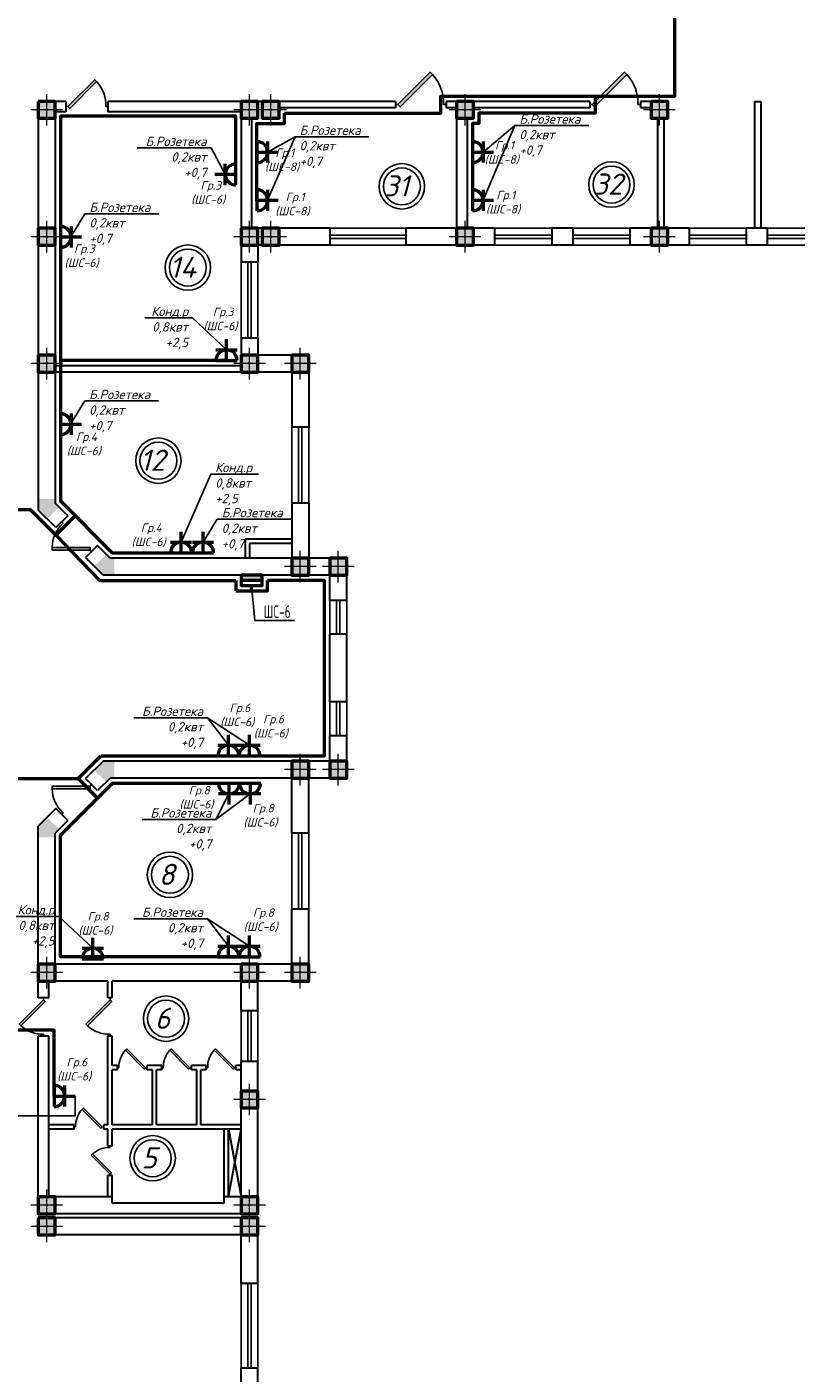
# Model space of a CAD drawing. Header units: millimetres. Extents: x 473009 to 2502882, y 456217 to 1153743.
# Tile 117 of 124: x 2124511 to 2142712, y 484619 to 516448. Entities that reach past the tile are written whole.
import ezdxf
from ezdxf import colors
from ezdxf.entities.mleader import LeaderData, LeaderLine
from ezdxf.math import Vec2, Vec3

# ---------------------------------------------------------------- set-up
doc = ezdxf.new("R2010")
doc.units = ezdxf.units.MM
doc.layers.add('kolonn', color=7, linetype='Continuous')
doc.layers.add('ТС ГММ', color=7, linetype='Continuous')
doc.layers.add('Электрика', color=1, linetype='Continuous', lineweight=50)
doc.layers.add('ЭО', color=2, linetype='Continuous', lineweight=40)
doc.styles.add('SPDS', font='spds.shx', dxfattribs={"width": 0.8, "height": 250})
doc.styles.add('SPDS1', font='spds.shx', dxfattribs={"width": 0.8})
doc.styles.get("Standard").update_dxf_attribs({"font": 'isocpeui.ttf'})
doc.styles.add('style Ecuper', font='isocpeui.ttf', dxfattribs={"height": 220})
doc.styles.add('ГОСТ 300', font='isocpeui.ttf', dxfattribs={"height": 250})

# ---------------------------------------------------------------- blocks, each defined once
blk = doc.blocks.new('jfgjhsdf')
blk.add_hatch(color=1).paths.add_polyline_path([(-593, 731), (-637, 687), (0, 50), (44, 94)])
at = {"color": 1}
for p, q in [((0, 1000), (0, 950)), ((0, 50), (0, 0))]:
    blk.add_line(p, q, dxfattribs=at)
blk.add_lwpolyline([(0, 50), (-637, 687), (-593, 731), (44, 94), (0, 50)], dxfattribs=at)
blk.add_arc((-33, 130), 821, 87.662, 132.9147, dxfattribs=at)
blk = doc.blocks.new('ghsdd')
at = {"ltscale": 50}
h = blk.add_hatch(color=256, dxfattribs=at)
h.paths.add_polyline_path([(0, 200), (-200, 200), (-200, 0), (0, 0)])
h.paths.add_polyline_path([(200, 0), (200, 200), (0, 200), (0, 0)])
h.paths.add_polyline_path([(0, 0), (-200, 0), (-200, -200), (0, -200)])
h.paths.add_polyline_path([(0, 0), (0, -200), (200, -200), (200, 0)])
at = {"lineweight": 0}
for p, q in [((0, -374), (0, 374)), ((-374, 0), (374, 0))]:
    blk.add_line(p, q, dxfattribs=at)
at = {"lineweight": 50, "ltscale": 50}
blk.add_lwpolyline([(200, 200), (200, -200), (-200, -200), (-200, 200), (200, 200)], dxfattribs=at)
blk = doc.blocks.new('розетка')
at = {"layer": 'Электрика', "ltscale": 20}
for p, q in [((0, 250), (0, -250)), ((0, 0), (500, 0)), ((250, 250), (250, -250))]:
    blk.add_line(p, q, dxfattribs=at)
blk.add_arc((0, 0), 250, 270, 90, dxfattribs=at)
blk = doc.blocks.new('_None')

msp = doc.modelspace()

# ---------------------------------------------------------------- hatches: boundary and pattern name
at = {"lineweight": 50}
h = msp.add_hatch(color=1, dxfattribs=at)
h.dxf.hatch_style = 1
h.paths.add_polyline_path([(2129578.1, 503362.9), (2129578.1, 503487.9), (2129936.6, 503487.9), (2129936.6, 503362.9)])
h.paths.add_polyline_path([(2129936.6, 503362.9), (2129936.6, 503487.9), (2130078.1, 503487.9), (2130078.1, 503362.9)])
at = {"layer": 'kolonn'}
h = msp.add_hatch(color=256, dxfattribs=at)
h.paths.add_polyline_path([(2121779, 505287.9), (2121779, 505187.9), (2121687.5, 505096.4), (2121970.4, 504813.6), (2122179, 505022.2), (2122179, 505287.9)])
h.paths.add_polyline_path([(2124987.5, 504813.6), (2125270.4, 505096.4), (2125179, 505187.9), (2125179, 505287.9), (2124779, 505287.9), (2124779, 505022.2)])
h.paths.add_polyline_path([(2126579, 503887.9), (2126479, 503887.9), (2126387.5, 503979.3), (2126104.7, 503696.4), (2126313.3, 503487.9), (2126579, 503487.9)])
h.paths.add_polyline_path([(2126579, 499087.9), (2126313.3, 499087.9), (2126104.7, 498879.3), (2126387.5, 498596.4), (2126479, 498687.9), (2126579, 498687.9)])
h.paths.add_polyline_path([(2125179, 497287.9), (2125179, 497387.9), (2125270.4, 497479.3), (2124987.5, 497762.1), (2124779, 497553.6), (2124779, 497287.9)])
h.paths.add_polyline_path([(2121687.5, 497479.3), (2121779, 497387.9), (2121779, 497287.9), (2122179, 497287.9), (2122179, 497553.6), (2121970.4, 497762.1)])
h.paths.add_polyline_path([(2120379, 498687.9), (2120479, 498687.9), (2120570.4, 498596.4), (2120853.2, 498879.3), (2120644.6, 499087.9), (2120379, 499087.9)])
h.paths.add_polyline_path([(2120570.4, 503979.3), (2120479, 503887.9), (2120379, 503887.9), (2120379, 503487.9), (2120644.6, 503487.9), (2120853.2, 503696.4)])

# ---------------------------------------------------------------- linework, layer by layer
at = {"lineweight": 30}
for p, q in [((2124779, 514687.9), (2124779, 505022.2)), ((2125429, 514687.9), (2124779, 514687.9)), ((2125429, 514687.9), (2125429, 514437.9)), ((2133229, 514687.9), (2126429, 514687.9)), ((2126429, 514687.9), (2126429, 514437.9)), ((2129979, 514687.9), (2129579, 514687.9)), ((2137829, 514687.9), (2134429, 514687.9)), ((2139679, 514687.9), (2139029, 514687.9)), ((2141729, 514687.9), (2141729, 511687.9)), ((2141729, 514687.9), (2141879, 514687.9)), ((2141879, 514687.9), (2141879, 511687.9)), ((2125179, 514437.9), (2125179, 505187.9)), ((2125429, 514437.9), (2125179, 514437.9)), ((2129579, 514437.9), (2126429, 514437.9)), ((2129579, 514437.9), (2129579, 510887.9)), ((2133229, 514537.9), (2130479, 514537.9)), ((2134679, 514537.9), (2134429, 514537.9)), ((2137829, 514537.9), (2135079, 514537.9)), ((2139279, 514537.9), (2139029, 514537.9)), ((2129829, 514287.9), (2129829, 511687.9)), ((2134679, 514287.9), (2134679, 511687.9)), ((2134929, 514287.9), (2134929, 511687.9)), ((2139429, 514287.9), (2139429, 511687.9)), ((2139579, 514287.9), (2139579, 511687.9)), ((2131679, 511687.9), (2129829, 511687.9)), ((2129979, 511687.9), (2129979, 510887.9)), ((2130079, 511687.9), (2130079, 511287.9)), ((2131679, 511687.9), (2131679, 511287.9)), ((2134679, 511687.9), (2133479, 511687.9)), ((2133479, 511687.9), (2133479, 511287.9)), ((2135579, 511687.9), (2134929, 511687.9)), ((2135579, 511687.9), (2135579, 511287.9)), ((2137429, 511687.9), (2136929, 511687.9)), ((2136929, 511687.9), (2136929, 511287.9)), ((2137429, 511687.9), (2137429, 511287.9)), ((2140179, 511687.9), (2138779, 511687.9)), ((2138779, 511687.9), (2138779, 511287.9)), ((2140179, 511687.9), (2140179, 511287.9)), ((2142029, 511687.9), (2141529, 511687.9)), ((2141529, 511687.9), (2141529, 511287.9)), ((2142029, 511687.9), (2142029, 511287.9)), ((2131679, 511287.9), (2129979, 511287.9)), ((2135579, 511287.9), (2133479, 511287.9)), ((2137429, 511287.9), (2136929, 511287.9)), ((2140179, 511287.9), (2138779, 511287.9)), ((2142029, 511287.9), (2141529, 511287.9)), ((2129979, 510887.9), (2129579, 510887.9)), ((2129979, 509087.9), (2129579, 509087.9)), ((2129579, 509087.9), (2129579, 508287.9)), ((2129979, 509087.9), (2129979, 508687.9)), ((2131179, 508687.9), (2129979, 508687.9)), ((2131179, 508687.9), (2131179, 506987.9)), ((2129579, 508437.9), (2125179, 508437.9)), ((2130779, 508287.9), (2125179, 508287.9)), ((2130779, 508287.9), (2130779, 506987.9)), ((2131179, 506987.9), (2130779, 506987.9)), ((2125475.4, 504891.4), (2125179, 505187.9)), ((2131179, 505187.9), (2130779, 505187.9)), ((2130779, 505187.9), (2130779, 503887.9)), ((2131179, 505187.9), (2131179, 503887.9)), ((2125192.6, 504608.6), (2124779, 505022.2)), ((2125475.4, 504891.4), (2125192.6, 504608.6)), ((2126182.5, 504184.3), (2125899.7, 503901.5)), ((2126479, 503887.9), (2126182.5, 504184.3)), ((2129679, 504337.9), (2129679, 503887.9)), ((2130779, 504337.9), (2129679, 504337.9)), ((2129779, 504237.9), (2129779, 503887.9)), ((2130779, 504237.9), (2129779, 504237.9)), ((2126313.3, 503487.9), (2125899.7, 503901.5)), ((2130779, 503887.9), (2126479, 503887.9)), ((2132079, 503887.9), (2131179, 503887.9)), ((2132079, 502887.9), (2132079, 503887.9)), ((2131679, 503487.9), (2126313.3, 503487.9)), ((2131679, 502887.9), (2131679, 503487.9)), ((2132079, 502887.9), (2131679, 502887.9)), ((2132079, 502087.9), (2131679, 502087.9)), ((2131679, 500487.9), (2131679, 502087.9)), ((2132079, 500487.9), (2132079, 502087.9)), ((2132079, 500487.9), (2131679, 500487.9)), ((2131679, 499087.9), (2131679, 499687.9)), ((2132079, 499687.9), (2131679, 499687.9)), ((2132079, 498687.9), (2132079, 499687.9)), ((2126313.3, 499087.9), (2125899.7, 498674.3)), ((2131679, 499087.9), (2126313.3, 499087.9)), ((2126182.5, 498391.4), (2125899.7, 498674.3)), ((2126479, 498687.9), (2126182.5, 498391.4)), ((2130779, 498687.9), (2126479, 498687.9)), ((2130779, 497387.9), (2130779, 498687.9)), ((2131179, 497387.9), (2131179, 498687.9)), ((2132079, 498687.9), (2131179, 498687.9)), ((2125192.6, 497967.2), (2124779, 497553.6)), ((2125475.4, 497684.3), (2125192.6, 497967.2)), ((2124779, 493487.9), (2124779, 497553.6)), ((2125475.4, 497684.3), (2125179, 497387.9)), ((2125179, 494287.9), (2125179, 497387.9)), ((2131179, 497387.9), (2130779, 497387.9)), ((2131179, 495587.9), (2130779, 495587.9)), ((2130779, 494287.9), (2130779, 495587.9)), ((2131179, 493887.9), (2131179, 495587.9)), ((2130779, 494287.9), (2125179, 494287.9)), ((2126429, 493887.9), (2125029, 493887.9)), ((2125029, 493487.9), (2125029, 493887.9)), ((2126429, 493487.9), (2126429, 493887.9)), ((2129579, 493887.9), (2126529, 493887.9)), ((2126529, 493487.9), (2126529, 493887.9)), ((2129579, 493187.9), (2129579, 493887.9)), ((2131179, 493887.9), (2129979, 493887.9)), ((2129979, 493187.9), (2129979, 493887.9)), ((2125029, 493487.9), (2124779, 493487.9)), ((2126529, 493487.9), (2126429, 493487.9)), ((2129979, 493187.9), (2129579, 493187.9)), ((2125029, 492587.9), (2124779, 492587.9)), ((2124779, 488387.9), (2124779, 492587.9)), ((2125029, 488787.9), (2125029, 492587.9)), ((2126429, 490487.9), (2126429, 492587.9)), ((2126529, 492587.9), (2126429, 492587.9)), ((2126529, 491887.9), (2126529, 492587.9)), ((2126654, 491887.9), (2126529, 491887.9)), ((2126654, 491787.9), (2126529, 491787.9)), ((2126529, 490487.9), (2126529, 491787.9)), ((2126654, 491787.9), (2126654, 491887.9)), ((2127354, 491787.9), (2127354, 491887.9)), ((2127704, 491887.9), (2127354, 491887.9)), ((2127479, 491787.9), (2127354, 491787.9)), ((2127479, 490487.9), (2127479, 491787.9)), ((2127704, 491787.9), (2127579, 491787.9)), ((2127579, 490487.9), (2127579, 491787.9)), ((2127704, 491787.9), (2127704, 491887.9)), ((2128754, 491887.9), (2128404, 491887.9)), ((2128404, 491787.9), (2128404, 491887.9)), ((2128529, 491787.9), (2128404, 491787.9)), ((2128529, 490487.9), (2128529, 491787.9)), ((2128754, 491787.9), (2128629, 491787.9)), ((2128629, 490487.9), (2128629, 491787.9)), ((2128754, 491787.9), (2128754, 491887.9)), ((2129454, 491787.9), (2129454, 491887.9)), ((2129579, 491887.9), (2129454, 491887.9)), ((2129579, 491787.9), (2129454, 491787.9)), ((2129579, 488787.9), (2129579, 491987.9)), ((2129979, 491987.9), (2129579, 491987.9)), ((2129979, 488387.9), (2129979, 491987.9)), ((2125629, 490487.9), (2125029, 490487.9)), ((2125629, 490387.9), (2125029, 490387.9)), ((2125629, 490387.9), (2125629, 490487.9)), ((2126329, 490387.9), (2126329, 490487.9)), ((2126429, 490487.9), (2126329, 490487.9)), ((2126429, 490387.9), (2126329, 490387.9)), ((2126429, 489987.9), (2126429, 490387.9)), ((2127479, 490487.9), (2126529, 490487.9)), ((2129579, 490387.9), (2126529, 490387.9)), ((2126529, 489987.9), (2126529, 490387.9)), ((2128529, 490487.9), (2127579, 490487.9)), ((2129579, 490487.9), (2128629, 490487.9)), ((2129179, 488637.9), (2129179, 490387.9)), ((2129279, 488787.9), (2129579, 490387.9)), ((2129279, 490387.9), (2129579, 488787.9)), ((2129279, 488787.9), (2129279, 490387.9)), ((2126529, 489987.9), (2126429, 489987.9)), ((2126529, 489287.9), (2126429, 489287.9)), ((2126429, 488787.9), (2126429, 489287.9)), ((2126529, 488637.9), (2126529, 489287.9)), ((2126529, 488787.9), (2125029, 488787.9)), ((2129179, 488637.9), (2126529, 488637.9)), ((2129579, 488787.9), (2129179, 488787.9)), ((2129979, 488387.9), (2124779, 488387.9)), ((2129979, 488287.9), (2124779, 488287.9)), ((2124779, 487887.9), (2124779, 488287.9)), ((2129979, 486737.9), (2129979, 488287.9)), ((2129579, 487887.9), (2124779, 487887.9)), ((2129579, 486737.9), (2129579, 487887.9)), ((2129979, 486737.9), (2129579, 486737.9)), ((2129979, 484737.9), (2129579, 484737.9)), ((2129579, 483337.9), (2129579, 484737.9)), ((2129979, 474887.9), (2129979, 484737.9))]:
    msp.add_line(p, q, dxfattribs=at)
at = {"color": 1}
for p, q in [((2133479, 511687.9), (2131679, 511687.9)), ((2133479, 511527.9), (2131679, 511527.9)), ((2135579, 511687.9), (2136929, 511687.9)), ((2135579, 511527.9), (2136929, 511527.9)), ((2138779, 511687.9), (2137429, 511687.9)), ((2138779, 511527.9), (2137429, 511527.9)), ((2140179, 511687.9), (2141529, 511687.9)), ((2140179, 511527.9), (2141529, 511527.9)), ((2143379, 511687.9), (2142029, 511687.9)), ((2143379, 511527.9), (2142029, 511527.9)), ((2131679, 511447.9), (2133479, 511447.9)), ((2131679, 511287.9), (2133479, 511287.9)), ((2136929, 511447.9), (2135579, 511447.9)), ((2136929, 511287.9), (2135579, 511287.9)), ((2137429, 511447.9), (2138779, 511447.9)), ((2137429, 511287.9), (2138779, 511287.9)), ((2141529, 511447.9), (2140179, 511447.9)), ((2141529, 511287.9), (2140179, 511287.9)), ((2142029, 511447.9), (2143379, 511447.9)), ((2142029, 511287.9), (2143379, 511287.9)), ((2129579, 509087.9), (2129579, 510887.9)), ((2129739, 509087.9), (2129739, 510887.9)), ((2129819, 510887.9), (2129819, 509087.9)), ((2129979, 510887.9), (2129979, 509087.9)), ((2130779, 505187.9), (2130779, 506987.9)), ((2130939, 505187.9), (2130939, 506987.9)), ((2131019, 506987.9), (2131019, 505187.9)), ((2131179, 506987.9), (2131179, 505187.9)), ((2131679, 502887.9), (2131679, 502087.9)), ((2131839, 502887.9), (2131839, 502087.9)), ((2131919, 502087.9), (2131919, 502887.9)), ((2132079, 502087.9), (2132079, 502887.9)), ((2131679, 499687.9), (2131679, 500487.9)), ((2131839, 499687.9), (2131839, 500487.9)), ((2131919, 500487.9), (2131919, 499687.9)), ((2132079, 500487.9), (2132079, 499687.9)), ((2130779, 497387.9), (2130779, 495587.9)), ((2130939, 497387.9), (2130939, 495587.9)), ((2131019, 495587.9), (2131019, 497387.9)), ((2131179, 495587.9), (2131179, 497387.9)), ((2129579, 493187.9), (2129579, 491987.9)), ((2129739, 493187.9), (2129739, 491987.9)), ((2129819, 491987.9), (2129819, 493187.9)), ((2129979, 491987.9), (2129979, 493187.9)), ((2129579, 484737.9), (2129579, 486737.9)), ((2129739, 484737.9), (2129739, 486737.9)), ((2129819, 486737.9), (2129819, 484737.9)), ((2129979, 486737.9), (2129979, 484737.9))]:
    msp.add_line(p, q, dxfattribs=at)
at = {"color": 1, "lineweight": 50}
for p, q in [((2129453.1, 503362.9), (2129453.1, 503112.9)), ((2129453.1, 503112.9), (2129578.1, 503112.9)), ((2129578.1, 503112.9), (2129828.1, 503112.9))]:
    msp.add_line(p, q, dxfattribs=at)
for points in [[(2137954, 514812.9), (2139846.5, 514812.9), (2139846.5, 517162.9)], [(2130604, 514412.9), (2134304, 514412.9), (2134304, 514812.9), (2137954, 514812.9), (2137954, 514412.9), (2135204, 514412.9), (2135204, 514162.9), (2135054, 514162.9), (2135054, 512377.1)], [(2129954, 512332), (2129954, 514162.9), (2130604, 514162.9), (2130604, 514412.9)], [(2129954, 512332), (2129954, 514162.9), (2130604, 514162.9), (2130604, 514412.9)], [(2129454, 512960.2), (2129454, 514338.9), (2125304, 514338.9), (2125304, 511487.9)], [(2125304, 511487.9), (2125304, 505239.6), (2126530.7, 504012.9), (2128679, 504012.9)], [(2129234.8, 508562.9), (2125304, 508562.9)], [(2125652.2, 504891.4), (2125192.6, 504431.8), (2124593.2, 505031.1), (2122364.7, 505031.1)], [(2125192.6, 504431.8), (2126225.8, 503362.9), (2129453.1, 503362.9)], [(2126261.5, 499212.9), (2131554, 499212.9), (2131554, 503362.9), (2130203.1, 503362.9)], [(2130078.1, 503362.9), (2129578.1, 503362.9)], [(2129828.1, 503112.9), (2130203.1, 503112.9), (2130203.1, 503362.9)], [(2129828.1, 503112.9), (2130203.1, 503112.9), (2130203.1, 503362.9)], [(2129828.1, 503112.9), (2130203.1, 503112.9), (2130203.1, 503362.9)], [(2129828.1, 503112.9), (2130203.1, 503112.9), (2130203.1, 503362.9)], [(2129828.1, 503112.9), (2130203.1, 503112.9), (2130203.1, 503362.9)], [(2129828.1, 503112.9), (2130203.1, 503112.9), (2130203.1, 503362.9)], [(2129828.1, 503112.9), (2129828.1, 503237.9)], [(2129792.7, 498562.9), (2126530.7, 498562.9), (2126182.5, 498214.6), (2125722.9, 498674.3), (2126261.5, 499212.9)], [(2121235, 498674.3), (2125722.9, 498674.3)], [(2129779, 494461.5), (2125304, 494461.5), (2125304, 496657.4), (2125304, 497336.1), (2126182.5, 498214.6)], [(2125154, 491170.3), (2125154, 492724.3), (2122240.2, 492724.3)]]:
    msp.add_lwpolyline(points, dxfattribs=at)
at = {"lineweight": 30}
for points in [[(2129579, 514287.9), (2129979, 514287.9), (2129979, 514687.9), (2129579, 514687.9)], [(2130079, 514287.9), (2130479, 514287.9), (2130479, 514687.9), (2130079, 514687.9)], [(2134679, 514287.9), (2135079, 514287.9), (2135079, 514687.9), (2134679, 514687.9)], [(2139279, 514287.9), (2139679, 514287.9), (2139679, 514687.9), (2139279, 514687.9)]]:
    msp.add_lwpolyline(points, close=True, dxfattribs=at)
for points in [[(2133229, 514687.9), (2133229, 514537.9)], [(2134429, 514687.9), (2134429, 514537.9)], [(2137829, 514687.9), (2137829, 514537.9)], [(2139029, 514687.9), (2139029, 514537.9)]]:
    msp.add_lwpolyline(points, dxfattribs=at)
for points in [[(2135304, 513488.8), (2136058.6, 514116.1)], [(2130204, 513488.8), (2130858.6, 513852.1)], [(2129779, 499462.9), (2128784.5, 500113.3)], [(2128981.7, 497710.4), (2129792.7, 498312.9)], [(2129779, 494711.5), (2128784.5, 495361.9)]]:
    msp.add_lwpolyline(points)
at = {"linetype": 'ByBlock'}
msp.add_lwpolyline([(2122709.1, 490701.7), (2125654, 490701.7), (2125654, 491170.3)], dxfattribs=at)
at = {"color": 1}
for centre, radius in [((2133383.8, 512678.4), 537), ((2133383.8, 512678.4), 437), ((2138344.2, 512720.9), 537), ((2138344.2, 512720.9), 437), ((2128319.3, 510757.3), 537), ((2128319.3, 510757.3), 437), ((2127621.5, 506192.5), 537), ((2127621.5, 506192.5), 437), ((2127895.5, 496400.7), 537), ((2127895.5, 496400.7), 437), ((2127802.8, 492999.1), 537), ((2127802.8, 492999.1), 437), ((2127486.7, 489697.9), 537), ((2127486.7, 489697.9), 437)]:
    msp.add_circle(centre, radius, dxfattribs=at)
at = {"layer": 'ЭО', "color": 1, "lineweight": 50}
msp.add_lwpolyline([(2129578.1, 503487.9), (2129578.1, 503237.9), (2130078.1, 503237.9), (2130078.1, 503487.9)], close=True, dxfattribs=at)

# ---------------------------------------------------------------- block references
for p, xscale, yscale, zscale, rotation in [((2133229, 514612.9), 1.199999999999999, 1.199999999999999, 1.199999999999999, 270), ((2137829, 514612.9), 1.199999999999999, 1.199999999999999, 1.199999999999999, 270), ((2124904, 493487.9), -0.8999999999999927, 0.8999999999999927, 0.8999999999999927, 180), ((2126479, 493487.9), -0.8999999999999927, 0.8999999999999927, 0.8999999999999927, 180), ((2127354, 491837.9), -0.6999999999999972, 0.6999999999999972, 0.6999999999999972, 90), ((2128404, 491837.9), -0.6999999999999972, 0.6999999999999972, 0.6999999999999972, 90), ((2129454, 491837.9), -0.6999999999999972, 0.6999999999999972, 0.6999999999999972, 90), ((2126329, 490437.9), -0.6999999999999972, 0.6999999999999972, 0.6999999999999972, 90)]:
    msp.add_blockref('jfgjhsdf', p, dxfattribs=dict(xscale=xscale, yscale=yscale, zscale=zscale, rotation=rotation))
for p, rotation in [((2125429, 514562.9), 270), ((2126041.1, 504042.9), 45.00000000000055)]:
    msp.add_blockref('jfgjhsdf', p, dxfattribs=dict(rotation=rotation))
at = {"xscale": -1, "rotation": 134.9999999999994}
msp.add_blockref('jfgjhsdf', (2126041.1, 498532.8), dxfattribs=at)
at = {"xscale": 0.6999999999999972, "yscale": 0.6999999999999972, "zscale": 0.6999999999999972}
msp.add_blockref('jfgjhsdf', (2126479, 489287.9), dxfattribs=at)
at = {"layer": 'kolonn', "xscale": -1}
for p in [(2124979, 514487.9), (2129779, 514487.9), (2130279, 514487.9), (2134879, 514487.9), (2139479, 514487.9), (2124979, 511487.9), (2129779, 511487.9), (2130279, 511487.9), (2134879, 511487.9), (2139479, 511487.9), (2124979, 508487.9), (2129779, 508487.9), (2130979, 508487.9), (2130979, 503687.9), (2131879, 503687.9), (2130979, 498887.9), (2131879, 498887.9), (2124979, 494087.9), (2129779, 494087.9), (2130979, 494087.9), (2129779, 491087.9), (2124979, 488587.9), (2129779, 488587.9), (2124979, 488087.9), (2129779, 488087.9)]:
    msp.add_blockref('ghsdd', p, dxfattribs=at)
at = {"layer": 'Электрика'}
for p in [(2129954, 513488.8), (2135054, 513488.8), (2129954, 512349.1), (2135054, 512349.1), (2125304, 511483.3), (2125304, 507055.8), (2125154, 491170.3)]:
    msp.add_blockref('розетка', p, dxfattribs=at)
for p, rotation in [((2129454, 512960.2), 180), ((2129234.8, 508562.9), 90), ((2128158.8, 504012.9), 90), ((2128679, 504012.9), 90), ((2129279, 499212.9), 90), ((2129779, 499212.9), 90), ((2129292.7, 498562.9), 270), ((2129792.7, 498562.9), 270), ((2129279, 494461.5), 90), ((2129779, 494461.5), 90), ((2126069.7, 494412.9), 90)]:
    msp.add_blockref('розетка', p, dxfattribs=dict(at, rotation=rotation))

# ---------------------------------------------------------------- texts
at = {"color": 1}
for s, p in [('31', (2132948.1, 512438.8)), ('32', (2137908.5, 512481.3)), ('14', (2127883.6, 510517.8)), ('12', (2127185.8, 505953)), ('8', (2127629.1, 496161.2)), ('6', (2127536.4, 492759.6)), ('5', (2127220.3, 489458.4))]:
    msp.add_text(s, height=500, dxfattribs=at).set_placement(p)
at = {"char_height": 200, "width": 6377.27, "attachment_point": 5, "style": 'ГОСТ 300'}
for s, insert in [(' Гр.1\\P(ШC-8)', (2135747.9, 513473.4)), (' Гр.1\\P(ШC-8)', (2130550.6, 513297.6)), (' Гр.3\\P(ШC-6)', (2128800.3, 512525.6)), (' Гр.1\\P(ШC-8)', (2130794.3, 512253.2)), (' Гр.1\\P(ШC-8)', (2135779.5, 512296.3)), (' Гр.3\\P(ШC-6)', (2125805.3, 511029.3)), (' Гр.3\\P(ШC-6)', (2129090.6, 509533)), (' Гр.4\\P(ШC-6)', (2125857.9, 506582.1)), (' Гр.4\\P(ШC-6)', (2127391.6, 504431.8)), (' Гр.6\\P(ШC-6)', (2129487.8, 500172.5)), (' Гр.6\\P(ШC-6)', (2130283.1, 499905.1)), (' Гр.8\\P(ШC-6)', (2128523.8, 498224.2)), (' Гр.8\\P(ШC-6)', (2130039.3, 497798.1)), (' Гр.8\\P(ШC-6)', (2130044.9, 495331)), (' Гр.8\\P(ШC-6)', (2126132.7, 495243.9)), (' Гр.6\\P(ШC-6)', (2125629.6, 491794.9))]:
    msp.add_mtext(s, dxfattribs=dict(at, insert=insert))
at = {"color": 7, "ltscale": 2, "insert": (513015.9, 476034.8), "char_height": 250, "width": 17719.705, "attachment_point": 4, "line_spacing_factor": 1.44, "style": 'SPDS1'}
msp.add_mtext('\\pi7954.85267;{\\L\\C256;Общие данные\\P\\pi0;\\l    1.Настоящий проект электроосвещения и электрооборудования здания выполнен на основании следующих исходных данных разделов: АР, ОВ, ОС, ТХ. \\PВРУ-1- Ру =116,2кВт; \\P             Рр =98,7кВт.\\P    2.Проектом предусмотрено рабочее (общее, местное) ремонтное и аварийное освещение.\\P    3.Общее рабочее освещение предусматривается стационарными светодиодными светильниками. Выбор типа светильников производился в соответствии с назначением помещений, характеристикой среды и требованиями архитектурного оформления.\\P   4.Освещенность помещений принята согласно нормам и правилам КМК2.01.05-98.\\P   5.Управление рабочим освещением осуществляется выключателями, установленными по месту в помещениях .\\P   6.Аварийное освещение предусматривается по линиям проходов и выходов из здания. Светильники аварийного освещения выделяются из числа светильников общего рабочего освещения и питаются от сети аварийного освещения.\\P   7.Включение светильников общего и аварийного освещения раздельное.\\P  8.Групповая осветительная сеть выполняется кабелем марки ВВГнг-0,66  в ПВХ гофротрубе за подвесным потолком, в плитах перекрытий.   \\P     9.Силовыми электроприемниками являются  технологическое,  сантехническое оборудование. Номинальная мощность установленных электроприемников принята в соответствии с заданиями технологической, вентиляционной частей проекта. \\PРасчетная мощность силовых электроприемников определена методом коэффициентов спроса по характерным группам электроприемников (на основании рекомендаций КМК). . Отключение общей вентиляции при пожаре осуществляется поступлением сигнала на магнитный пускатель "МП".\\P     10.Силовая распределительная сеть выполняется кабелем ВВГнг, проложенная за подвесным потолком в ПВХ гофротрубе и скрыто в ПВХ трубе под слоем штукатурки. \\P     11.Силовые распределительные пункты приняты с автоматическими выключателями на отходящих линиях. Щиты принять навесными. В качестве главного распределительного щита принята панель ПР. Магистральные сети выполняются кабелем марки ВВГнг, проложенные в гофрированных трубах ПВХ, на скобах.\\P    12.Для защиты от поражения электрическим током предусматривается следующие виды заземления :\\P     Заземление всех корпусов электроприемников выполняется в однофазной сети третьим  заземляющим проводом,в трехфазной-пятым заземляющим проводом.\\PВ проекте принята система заземления TN-S. Ввод в здание должен быть предусмотрен пятижильным кабелем. Пятая жила соединяется с заземленной нейтралью источника.\\P    13. Опасные зоны на объекте отсутствуют\\C5;.\\P    }14. {\\C256;Монтаж выполнить в соответствии с ПУЭ и КМК3.05.06-97.}', dxfattribs=at)

# ---------------------------------------------------------------- leaders
ml = msp.add_multileader_mtext('Standard')
ml.set_content('{\\C1;Б.Розетека\\P0,2квт\\P+0,7}', color=256, style='style Ecuper')
ml.set_leader_properties()
ml.set_arrow_properties(name='NONE')
ml.build(insert=Vec2(0, 0))
ml.multileader.update_dxf_attribs({"text_left_attachment_type": 6, "text_right_attachment_type": 6, "dogleg_length": 0.1, "arrow_head_size": 150})
ctx = ml.context
ctx.base_point, ctx.char_height, ctx.arrow_head_size, ctx.landing_gap_size, ctx.plane_origin = Vec3(2136063.6, 514116.1), 220, 150, 100, Vec3(2132600.4, 510410.6)
ctx.left_attachment, ctx.right_attachment = 6, 6
notes = []
notes.append((ctx, [(0, (1, 1, 0), (2136058.6, 514116.1), (1, 0), 5, [(0, [(2135304, 512349.1)], 0, [])])]))
ctx.mtext.insert, ctx.mtext.width, ctx.mtext.flow_direction = Vec3(2136163.6, 514380.1), 1941.264, 5
ml = msp.add_multileader_mtext('Standard')
ml.set_content('{\\C1;Б.Розетека\\P0,2квт\\P+0,7}', color=256, style='style Ecuper')
ml.set_leader_properties()
ml.set_arrow_properties(name='NONE')
ml.build(insert=Vec2(0, 0))
ml.multileader.update_dxf_attribs({"text_left_attachment_type": 6, "text_right_attachment_type": 6, "dogleg_length": 0.1, "arrow_head_size": 150})
ctx = ml.context
ctx.base_point, ctx.char_height, ctx.arrow_head_size, ctx.landing_gap_size, ctx.plane_origin = Vec3(2130863.6, 513852.1), 220, 150, 100, Vec3(2127500.4, 510410.6)
ctx.left_attachment, ctx.right_attachment = 6, 6
notes.append((ctx, [(0, (1, 1, 0), (2130858.6, 513852.1), (1, 0), 5, [(0, [(2130204, 512349.1)], 0, [])])]))
ctx.mtext.insert, ctx.mtext.width, ctx.mtext.flow_direction = Vec3(2130963.6, 514116.1), 1941.264, 5
ml = msp.add_multileader_mtext('Standard')
ml.set_content('{\\C1;Б.Розетека\\P0,2квт\\P+0,7}', color=256, style='style Ecuper')
ml.set_leader_properties()
ml.set_arrow_properties(name='NONE')
ml.build(insert=Vec2(0, 0))
ml.multileader.update_dxf_attribs({"text_left_attachment_type": 6, "text_right_attachment_type": 6, "dogleg_length": 0.1, "arrow_head_size": 150})
ctx = ml.context
ctx.base_point, ctx.char_height, ctx.arrow_head_size, ctx.landing_gap_size, ctx.plane_origin = Vec3(2126721.3, 513587.5), 220, 150, 100, Vec3(2123624.7, 509882.1)
ctx.left_attachment, ctx.right_attachment, ctx.text_align_type = 6, 6, 2
notes.append((ctx, [(1, (1, 1, 0), (2128867.6, 513587.5), (-1, 0), 5, [(0, [(2129204.1, 512967.8)], 0, [])])]))
ctx.mtext.insert, ctx.mtext.width, ctx.mtext.alignment, ctx.mtext.flow_direction = Vec3(2128762.6, 513851.5), 1941.264, 3, 5
ml = msp.add_multileader_mtext('Standard')
ml.set_content('{\\C1;Б.Розетека\\P0,2квт\\P+0,7}', color=256, style='style Ecuper')
ml.set_leader_properties()
ml.set_arrow_properties(name='NONE')
ml.build(insert=Vec2(0, 0))
ml.multileader.update_dxf_attribs({"text_left_attachment_type": 6, "text_right_attachment_type": 6, "dogleg_length": 0.1, "arrow_head_size": 150})
ctx = ml.context
ctx.base_point, ctx.char_height, ctx.arrow_head_size, ctx.landing_gap_size, ctx.plane_origin = Vec3(2125888.3, 512029), 220, 150, 100, Vec3(2122425.1, 508323.5)
ctx.left_attachment, ctx.right_attachment = 6, 6
notes.append((ctx, [(0, (1, 1, 0), (2125883.3, 512029), (1, 0), 5, [(0, [(2125547.6, 511483.5)], 0, [])])]))
ctx.mtext.insert, ctx.mtext.width, ctx.mtext.flow_direction = Vec3(2125988.3, 512293), 1941.264, 5
ml = msp.add_multileader_mtext('Standard')
ml.set_content('{\\C1;Конд.р\\P0,8квт\\P+2,5}', color=256, style='style Ecuper')
ml.set_leader_properties()
ml.set_arrow_properties(name='NONE')
ml.build(insert=Vec2(0, 0))
ml.multileader.update_dxf_attribs({"text_left_attachment_type": 6, "text_right_attachment_type": 6, "dogleg_length": 0.1, "arrow_head_size": 150})
ctx = ml.context
ctx.base_point, ctx.char_height, ctx.arrow_head_size, ctx.landing_gap_size, ctx.plane_origin = Vec3(2126284.5, 509567.7), 220, 150, 100, Vec3(2127260.8, 505686.9)
ctx.left_attachment, ctx.right_attachment, ctx.text_align_type = 6, 6, 2
notes.append((ctx, [(1, (1, 1, 0), (2128430.7, 509567.7), (-1, 0), 5, [(0, [(2129234.8, 508812.9)], 0, [])])]))
ctx.mtext.insert, ctx.mtext.width, ctx.mtext.alignment, ctx.mtext.flow_direction = Vec3(2128325.7, 509831.7), 1941.264, 3, 5
ml = msp.add_multileader_mtext('Standard')
ml.set_content('{\\C1;Б.Розетека\\P0,2квт\\P+0,7}', color=256, style='style Ecuper')
ml.set_leader_properties()
ml.set_arrow_properties(name='NONE')
ml.build(insert=Vec2(0, 0))
ml.multileader.update_dxf_attribs({"text_left_attachment_type": 6, "text_right_attachment_type": 6, "dogleg_length": 0.1, "arrow_head_size": 150})
ctx = ml.context
ctx.base_point, ctx.char_height, ctx.arrow_head_size, ctx.landing_gap_size, ctx.plane_origin = Vec3(2125882.5, 507603.6), 220, 150, 100, Vec3(2122419.3, 503898.1)
ctx.left_attachment, ctx.right_attachment = 6, 6
notes.append((ctx, [(0, (1, 1, 0), (2125877.5, 507603.6), (1, 0), 5, [(0, [(2125541.8, 507058.1)], 0, [])])]))
ctx.mtext.insert, ctx.mtext.width, ctx.mtext.flow_direction = Vec3(2125982.5, 507867.6), 1941.264, 5
ml = msp.add_multileader_mtext('Standard')
ml.set_content('{\\C1;Конд.р\\P0,8квт\\P+2,5}', color=256, style='style Ecuper')
ml.set_leader_properties()
ml.set_arrow_properties(name='NONE')
ml.build(insert=Vec2(0, 0))
ml.multileader.update_dxf_attribs({"text_left_attachment_type": 6, "text_right_attachment_type": 6, "dogleg_length": 0.1, "arrow_head_size": 150})
ctx = ml.context
ctx.base_point, ctx.char_height, ctx.arrow_head_size, ctx.landing_gap_size, ctx.plane_origin = Vec3(2128865.6, 505876.9), 220, 150, 100, Vec3(2126184.8, 501136.9)
ctx.left_attachment, ctx.right_attachment = 6, 6
notes.append((ctx, [(0, (1, 1, 0), (2128860.6, 505876.9), (1, 0), 5, [(0, [(2128158.8, 504262.9)], 0, [])])]))
ctx.mtext.insert, ctx.mtext.width, ctx.mtext.flow_direction = Vec3(2128965.6, 506140.9), 1941.264, 5
ml = msp.add_multileader_mtext('Standard')
ml.set_content('{\\C1;Б.Розетека\\P0,2квт\\P+0,7}', color=256, style='style Ecuper')
ml.set_leader_properties()
ml.set_arrow_properties(name='NONE')
ml.build(insert=Vec2(0, 0))
ml.multileader.update_dxf_attribs({"text_left_attachment_type": 6, "text_right_attachment_type": 6, "dogleg_length": 0.1, "arrow_head_size": 150})
ctx = ml.context
ctx.base_point, ctx.char_height, ctx.arrow_head_size, ctx.landing_gap_size, ctx.plane_origin = Vec3(2129019.7, 504808.4), 220, 150, 100, Vec3(2125556.5, 501102.9)
ctx.left_attachment, ctx.right_attachment = 6, 6
notes.append((ctx, [(0, (1, 1, 0), (2129014.7, 504808.4), (1, 0), 5, [(0, [(2128679, 504262.9)], 0, [])])]))
ctx.mtext.insert, ctx.mtext.width, ctx.mtext.flow_direction = Vec3(2129119.7, 505072.4), 1941.264, 5
ml = msp.add_multileader_mtext('Standard')
ml.set_content('{\\C1;Б.Розетека\\P0,2квт\\P+0,7}', color=256, style='style Ecuper')
ml.set_leader_properties()
ml.set_arrow_properties(name='NONE')
ml.build(insert=Vec2(0, 0))
ml.multileader.update_dxf_attribs({"text_left_attachment_type": 6, "text_right_attachment_type": 6, "dogleg_length": 0.1, "arrow_head_size": 150})
ctx = ml.context
ctx.base_point, ctx.char_height, ctx.arrow_head_size, ctx.landing_gap_size, ctx.plane_origin = Vec3(2126638.3, 500113.3), 220, 150, 100, Vec3(2126909.2, 496252.9)
ctx.left_attachment, ctx.right_attachment, ctx.text_align_type = 6, 6, 2
notes.append((ctx, [(1, (1, 1, 0), (2128784.5, 500113.3), (-1, 0), 5, [(0, [(2129279, 499462.9)], 0, [])])]))
ctx.mtext.insert, ctx.mtext.width, ctx.mtext.alignment, ctx.mtext.flow_direction = Vec3(2128679.5, 500377.3), 1941.264, 3, 5
ml = msp.add_multileader_mtext('Standard')
ml.set_content('{\\C1;Б.Розетека\\P0,2квт\\P+0,7}', color=256, style='style Ecuper')
ml.set_leader_properties()
ml.set_arrow_properties(name='NONE')
ml.build(insert=Vec2(0, 0))
ml.multileader.update_dxf_attribs({"text_left_attachment_type": 6, "text_right_attachment_type": 6, "dogleg_length": 0.1, "arrow_head_size": 150})
ctx = ml.context
ctx.base_point, ctx.char_height, ctx.arrow_head_size, ctx.landing_gap_size, ctx.plane_origin = Vec3(2126835.5, 497710.4), 220, 150, 100, Vec3(2123738.9, 493850.1)
ctx.left_attachment, ctx.right_attachment, ctx.text_align_type = 6, 6, 2
notes.append((ctx, [(1, (1, 1, 0), (2128981.7, 497710.4), (-1, 0), 5, [(0, [(2129292.7, 498312.9)], 0, [])])]))
ctx.mtext.insert, ctx.mtext.width, ctx.mtext.alignment, ctx.mtext.flow_direction = Vec3(2128876.7, 497974.4), 1941.264, 3, 5
ml = msp.add_multileader_mtext('Standard')
ml.set_content('{\\C1;Конд.р\\P0,8квт\\P+2,5}', color=256, style='style Ecuper')
ml.set_leader_properties()
ml.set_arrow_properties(name='NONE')
ml.build(insert=Vec2(0, 0))
ml.multileader.update_dxf_attribs({"text_left_attachment_type": 6, "text_right_attachment_type": 6, "dogleg_length": 0.1, "arrow_head_size": 150})
ctx = ml.context
ctx.base_point, ctx.char_height, ctx.arrow_head_size, ctx.landing_gap_size, ctx.plane_origin = Vec3(2123119.4, 495417.7), 220, 150, 100, Vec3(2124095.7, 491536.9)
ctx.left_attachment, ctx.right_attachment, ctx.text_align_type = 6, 6, 2
notes.append((ctx, [(1, (1, 1, 0), (2125265.7, 495417.7), (-1, 0), 5, [(0, [(2126069.7, 494662.9)], 0, [])])]))
ctx.mtext.insert, ctx.mtext.width, ctx.mtext.alignment, ctx.mtext.flow_direction = Vec3(2125160.7, 495681.7), 1941.264, 3, 5
ml = msp.add_multileader_mtext('Standard')
ml.set_content('{\\C1;Б.Розетека\\P0,2квт\\P+0,7}', color=256, style='style Ecuper')
ml.set_leader_properties()
ml.set_arrow_properties(name='NONE')
ml.build(insert=Vec2(0, 0))
ml.multileader.update_dxf_attribs({"text_left_attachment_type": 6, "text_right_attachment_type": 6, "dogleg_length": 0.1, "arrow_head_size": 150})
ctx = ml.context
ctx.base_point, ctx.char_height, ctx.arrow_head_size, ctx.landing_gap_size, ctx.plane_origin = Vec3(2126638.3, 495361.9), 220, 150, 100, Vec3(2126909.2, 491501.6)
ctx.left_attachment, ctx.right_attachment, ctx.text_align_type = 6, 6, 2
notes.append((ctx, [(1, (1, 1, 0), (2128784.5, 495361.9), (-1, 0), 5, [(0, [(2129279, 494711.5)], 0, [])])]))
ctx.mtext.insert, ctx.mtext.width, ctx.mtext.alignment, ctx.mtext.flow_direction = Vec3(2128679.5, 495625.9), 1941.264, 3, 5
at = {"layer": 'ТС ГММ', "color": 7, "lineweight": 20, "ltscale": 0.5}
ml = msp.add_multileader_mtext('Standard', dxfattribs=at)
ml.set_content('{\\C1;ШC-6}', color=7, style='SPDS')
ml.set_leader_properties()
ml.set_arrow_properties(name='NONE')
ml.build(insert=Vec2(0, 0))
ml.multileader.update_dxf_attribs({"text_left_attachment_type": 6, "text_right_attachment_type": 6, "dogleg_length": 0.1, "arrow_head_size": 150})
ctx = ml.context
ctx.base_point, ctx.char_height, ctx.arrow_head_size, ctx.landing_gap_size, ctx.plane_origin = Vec3(2129910.8, 502412.6), 300, 150, 100, Vec3(2127794.3, 499252.1)
ctx.left_attachment, ctx.right_attachment, ctx.text_align_type = 6, 6, 2
notes.append((ctx, [(0, (1, 1, 0), (2129905.8, 502412.6), (1, 0), 5, [(0, [(2129828.1, 503237.9)], 0, [])])]))
ctx.mtext.insert, ctx.mtext.width, ctx.mtext.alignment, ctx.mtext.flow_direction = Vec3(2130751.5, 502772.6), 1941.264, 3, 5
for ctx, leaders in notes:
    for number, flags, end, landing, length, lines in leaders:
        leader = LeaderData()
        leader.index, (leader.has_last_leader_line, leader.has_dogleg_vector, leader.attachment_direction) = number, flags
        leader.last_leader_point, leader.dogleg_vector, leader.dogleg_length = Vec3(end), Vec3(landing), length
        for number, points, colour, breaks in lines:
            line = LeaderLine()
            line.index, line.vertices, line.color, line.breaks = number, Vec3.list(points), colors.encode_raw_color(colour), breaks
            leader.lines.append(line)
        ctx.leaders.append(leader)

doc.saveas('drawing.dxf')
